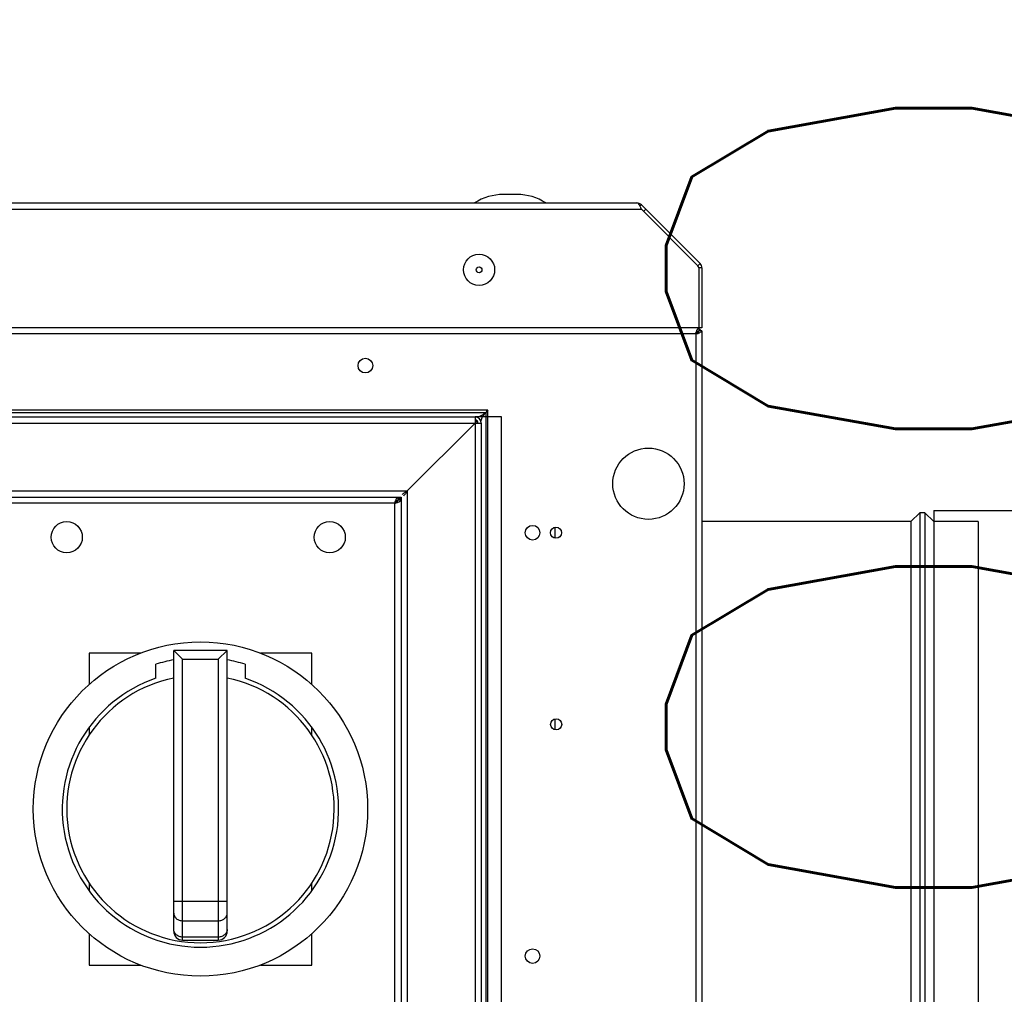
# Model space of a CAD drawing. Header units: millimetres. Extents: x 295542 to 440356, y 17772 to 133669.
# Tile 18 of 73: x 315243 to 315464, y 22207 to 22426. Entities that reach past the tile are written whole.
import ezdxf

# ---------------------------------------------------------------- set-up
doc = ezdxf.new("R2010")
doc.units = ezdxf.units.MM
for name, color, linetype in [('0_centrale', 130, 'Continuous'), ('FLUID-N1', 7, 'Continuous'), ('FLUID-N1-120-DIM', 7, 'Continuous')]:
    doc.layers.add(name, color=color, linetype=linetype)
doc.styles.add('FDBES', font='simplex.shx')

# ---------------------------------------------------------------- blocks, each defined once
blk = doc.blocks.new('*U418')
at = {"color": 160, "linetype": 'Continuous', "lineweight": -2}
blk.add_line((-50, 0, 100), (-50, 0, -100), dxfattribs=at)
at = {"color": 0, "linetype": 'ByBlock', "lineweight": -2}
for p, q in [((-30, 0, -100), (-50, 0, -100)), ((-50, 0, 100), (-30, 0, 100)), ((-30, 0, -100), (-30, 0, 100)), ((0, 0, -130), (-30, 0, -100)), ((-30, 0, 100), (0, 0, 130)), ((30, 0, -100), (0, 0, -130)), ((0, 0, 130), (30, 0, 100)), ((30, 0, -100), (30, 0, 100)), ((50, 0, -100), (30, 0, -100)), ((30, 0, 100), (50, 0, 100)), ((50, 0, -100), (50, 0, 100))]:
    blk.add_line(p, q, dxfattribs=at)
at = {"color": 5, "linetype": 'Continuous', "lineweight": -3}
blk.add_line((0, 0, -130), (0, 0, 130), dxfattribs=at)

msp = doc.modelspace()

# ---------------------------------------------------------------- linework, layer by layer
at = {"layer": '0_centrale'}
for p, q in [((315354.573, 22386.679, -38274), (315351.478, 22386.679, -38274)), ((314660.605, 22384.778, -38274), (315381.445, 22384.778, -38274)), ((315382.435, 22384.368, -38274), (315382.119, 22384.051, -38274)), ((315382.435, 22384.368, -38274), (315395.615, 22371.188, -38274)), ((314659.615, 22383.378, -38274), (315382.435, 22383.378, -38274)), ((315382.435, 22383.378, -38274), (315395.12, 22370.693, -38274)), ((315383.425, 22383.378, -38274), (315382.93, 22382.883, -38274)), ((315395.615, 22371.188, -38274), (315395.12, 22370.693, -38274)), ((315395.12, 22370.693, -38274), (315395.325, 22370.198, -38274)), ((315395.325, 22370.198, -38274), (315395.325, 22356.778, -38274)), ((315396.025, 22370.198, -38274), (315395.325, 22370.198, -38274)), ((315396.025, 22370.198, -38274), (315396.025, 22356.778, -38274)), ((315395.325, 22356.778, -38274), (314646.725, 22356.778, -38274)), ((315395.325, 22356.778, -38274), (315395.325, 22356.078, -38274)), ((315396.025, 22356.778, -38274), (315395.325, 22356.778, -38274)), ((315396.025, 22356.078, -38274), (315395.325, 22356.078, -38274)), ((315396.025, 22356.078, -38274), (315396.025, 22075.478, -38274)), ((315394.625, 22355.378, -38274), (314647.425, 22355.378, -38274)), ((315394.625, 22355.378, -38274), (315394.625, 22076.178, -38274)), ((315348.025, 22338.278, -38274), (314845.025, 22338.278, -38274)), ((315347.8, 22338.089, -38274), (315347.525, 22337.778, -38274)), ((315347.834, 22338.059, -38274), (315348.044, 22338.258, -38274)), ((315348.025, 22093.278, -38274), (315348.025, 22338.278, -38274)), ((314845.525, 22337.778, -38274), (315347.525, 22337.778, -38274)), ((314847.925, 22336.778, -38274), (315345.125, 22336.778, -38274)), ((315345.125, 22336.778, -38274), (315345.125, 22335.378, -38274)), ((315351.025, 22336.778, -38274), (315345.125, 22336.778, -38274)), ((315345.125, 22335.778, -38274), (315345.698, 22335.778, -38274)), ((315345.525, 22335.95, -38274), (315345.525, 22335.378, -38274)), ((315347.525, 22337.778, -38274), (315347.525, 22093.778, -38274)), ((315351.025, 22131.778, -38274), (315351.025, 22336.778, -38274)), ((314847.925, 22335.378, -38274), (315345.125, 22335.378, -38274)), ((315345.125, 22335.378, -38274), (315329.925, 22320.178, -38274)), ((315345.125, 22335.378, -38274), (315345.125, 22096.178, -38274)), ((315345.125, 22335.378, -38274), (315346.525, 22335.378, -38274)), ((315346.525, 22335.378, -38274), (315346.525, 22096.178, -38274)), ((314863.125, 22320.178, -38274), (315329.925, 22320.178, -38274)), ((315329.925, 22320.178, -38274), (315329.925, 22111.378, -38274)), ((314864.525, 22318.778, -38274), (315328.525, 22318.778, -38274)), ((315327.125, 22317.378, -38274), (315327.825, 22318.078, -38274)), ((315327.825, 22318.778, -38274), (315327.825, 22318.078, -38274)), ((315328.525, 22318.078, -38274), (315327.825, 22318.078, -38274)), ((315328.525, 22318.778, -38274), (315328.525, 22112.778, -38274)), ((315327.125, 22317.378, -38274), (315239.925, 22317.378, -38274)), ((315327.125, 22114.178, -38274), (315327.125, 22317.378, -38274)), ((315444.895, 22315.278, -38274), (315442.895, 22313.278, -38274)), ((315444.895, 22315.278, -38274), (315444.895, 22116.278, -38274)), ((315446.025, 22315.278, -38274), (315444.895, 22315.278, -38274)), ((315446.025, 22315.278, -38274), (315446.025, 22116.278, -38274)), ((315448.025, 22313.278, -38274), (315446.025, 22315.278, -38274)), ((315363.025, 22311.961, -38274), (315363.025, 22309.595, -38274)), ((315442.895, 22313.278, -38274), (315396.025, 22313.278, -38274)), ((315442.895, 22313.278, -38274), (315442.895, 22118.278, -38274)), ((315448.025, 22313.278, -38274), (315448.025, 22118.278, -38274)), ((315458.025, 22313.278, -38274), (315448.025, 22313.278, -38274)), ((315458.025, 22313.278, -38274), (315458.025, 22118.278, -38274)), ((315258.525, 22283.778, -38274), (315258.525, 22276.729, -38274)), ((315270.062, 22283.778, -38274), (315258.525, 22283.778, -38274)), ((315277.525, 22221.384, -38274), (315277.525, 22284.384, -38274)), ((315289.525, 22284.384, -38274), (315277.525, 22284.384, -38274)), ((315277.525, 22284.384, -38274), (315279.525, 22282.384, -38274)), ((315289.525, 22284.384, -38274), (315287.525, 22282.384, -38274)), ((315289.525, 22221.384, -38274), (315289.525, 22284.384, -38274)), ((315308.525, 22283.778, -38274), (315296.988, 22283.778, -38274)), ((315308.525, 22276.729, -38274), (315308.525, 22283.778, -38274)), ((315273.525, 22278.121, -38274), (315273.525, 22281.274, -38274)), ((315279.525, 22219.384, -38274), (315279.525, 22282.384, -38274)), ((315279.525, 22282.384, -38274), (315287.525, 22282.384, -38274)), ((315287.525, 22282.384, -38274), (315287.525, 22219.384, -38274)), ((315293.525, 22281.274, -38274), (315293.525, 22278.121, -38274)), ((315363.025, 22268.947, -38274), (315363.025, 22266.608, -38274)), ((315258.525, 22267.108, -38274), (315258.525, 22265.361, -38274)), ((315308.525, 22265.361, -38274), (315308.525, 22267.108, -38274)), ((315258.525, 22232.195, -38274), (315258.525, 22230.447, -38274)), ((315308.525, 22230.447, -38274), (315308.525, 22232.195, -38274)), ((315289.525, 22228.044, -38274), (315277.525, 22228.044, -38274)), ((315279.525, 22223.714, -38274), (315287.525, 22223.714, -38274)), ((315258.525, 22220.827, -38274), (315258.525, 22213.778, -38274)), ((315308.525, 22213.778, -38274), (315308.525, 22220.827, -38274)), ((315287.525, 22220.054, -38274), (315279.525, 22220.054, -38274)), ((315279.525, 22219.384, -38274), (315287.525, 22219.384, -38274)), ((315258.525, 22213.778, -38274), (315270.062, 22213.778, -38274)), ((315296.988, 22213.778, -38274), (315308.525, 22213.778, -38274))]:
    msp.add_line(p, q, dxfattribs=at)
for centre, radius in [((315346.025, 22369.778, -38274), 3.5), ((315346.025, 22369.778, -38274), 0.65), ((315320.525, 22348.278, -38274), 1.65), ((315384.025, 22321.778, -38274), 8), ((315253.525, 22309.778, -38274), 3.5), ((315312.525, 22309.778, -38274), 3.5), ((315358.025, 22310.778, -38274), 1.65), ((315363.275, 22310.778, -38274), 1.25), ((315283.525, 22248.778, -38274), 37.5), ((315363.325, 22267.778, -38274), 1.25), ((315358.025, 22215.778, -38274), 1.65)]:
    msp.add_circle(centre, radius, dxfattribs=at)
for centre, radius, start, end in [((315351.478, 22374.778, -38274), 11.901, 90, 122.83213), ((315354.573, 22374.778, -38274), 11.901, 57.16787, 90), ((315381.445, 22383.378, -38274), 1.4, 45, 90), ((315379.954, 22383.104, -38274), 2.355, 32.45741, 34.08725), ((315394.625, 22370.198, -38274), 1.4, 0, 45), ((315394.625, 22370.198, -38274), 0.7, 0, 45), ((315394.625, 22355.378, -38274), 0.7, 37.02495, 52.99801), ((315394.625, 22355.378, -38274), 1.4, 30.63902, 59.36632), ((315347.325, 22337.578, -38274), 0.7, 43.43406, 74.6442), ((315345.125, 22335.378, -38274), 1.4, 0, 90), ((315345.125, 22335.378, -38274), 0.7, 0, 90), ((315336.875, 22351.1, -38274), 17.055, 307.15824, 308.02379), ((315312.082, 22382.859, -38274), 57.346, 307.9917, 308.17521), ((315401.197, 22295.594, -38274), 68.265, 141.83378, 141.96217), ((315335.247, 22315.183, -38274), 8.402, 159.75768, 161.03343), ((315324.931, 22325.499, -38274), 8.402, 288.96657, 290.24232), ((315283.525, 22248.778, -38274), 34, 100.16425, 107.10464), ((315283.525, 22248.778, -38274), 34, 72.89536, 79.83575), ((315283.525, 22248.778, -38274), 31, 108.81906, 71.18094), ((315283.525, 22248.778, -38274), 30, 101.53696, 78.46304), ((315279.525, 22221.384, -38274), 2, 180, 270), ((315287.525, 22221.384, -38274), 2, 270, 0)]:
    msp.add_arc(centre, radius, start, end, dxfattribs=at)
for points, knots in [([(315381.904, 22384.424, -38274), (315381.868, 22384.476, -38274), (315381.756, 22384.63, -38274), (315381.579, 22384.778, -38274), (315381.445, 22384.778, -38274)], [0, 0, 0, 0, 0.3219494, 1, 1, 1, 1]), ([(315381.94, 22384.368, -38274), (315381.955, 22384.346, -38274), (315382.013, 22384.251, -38274), (315382.066, 22384.153, -38274), (315382.105, 22384.078, -38274)], [0, 0, 0, 0, 0.2354716, 1, 1, 1, 1]), ([(315382.105, 22384.078, -38274), (315382.119, 22384.051, -38274), (315382.176, 22383.939, -38274), (315382.23, 22383.826, -38274), (315382.27, 22383.74, -38274)], [0, 0, 0, 0, 0.2413837, 1, 1, 1, 1]), ([(315394.625, 22355.378, -38274), (315394.734, 22355.548, -38274), (315394.896, 22355.828, -38274), (315395.19, 22356.078, -38274), (315395.325, 22356.078, -38274)], [0, 0, 0, 0, 0.5990511, 1, 1, 1, 1]), ([(315394.625, 22355.378, -38274), (315394.796, 22355.486, -38274), (315395.076, 22355.648, -38274), (315395.325, 22355.943, -38274), (315395.325, 22356.078, -38274)], [0, 0, 0, 0, 0.5990511, 1, 1, 1, 1]), ([(315394.625, 22355.378, -38274), (315394.645, 22355.439, -38274), (315394.719, 22355.673, -38274), (315394.796, 22355.907, -38274), (315394.859, 22356.078, -38274)], [0, 0, 0, 0, 0.2599364, 1, 1, 1, 1]), ([(315394.625, 22355.378, -38274), (315394.686, 22355.397, -38274), (315394.921, 22355.472, -38274), (315395.155, 22355.548, -38274), (315395.325, 22355.611, -38274)], [0, 0, 0, 0, 0.2599364, 1, 1, 1, 1]), ([(315394.859, 22356.078, -38274), (315394.877, 22356.129, -38274), (315394.945, 22356.304, -38274), (315395.02, 22356.478, -38274), (315395.092, 22356.59, -38274)], [0, 0, 0, 0, 0.2891254, 1, 1, 1, 1]), ([(315395.092, 22356.59, -38274), (315395.11, 22356.618, -38274), (315395.166, 22356.699, -38274), (315395.257, 22356.778, -38274), (315395.325, 22356.778, -38274)], [0, 0, 0, 0, 0.3271828, 1, 1, 1, 1]), ([(315395.325, 22355.611, -38274), (315395.376, 22355.63, -38274), (315395.551, 22355.697, -38274), (315395.725, 22355.773, -38274), (315395.838, 22355.844, -38274)], [0, 0, 0, 0, 0.2891254, 1, 1, 1, 1]), ([(315395.838, 22355.844, -38274), (315395.866, 22355.862, -38274), (315395.947, 22355.918, -38274), (315396.025, 22356.009, -38274), (315396.025, 22356.078, -38274)], [0, 0, 0, 0, 0.3271828, 1, 1, 1, 1]), ([(315345.525, 22336.778, -38274), (315345.581, 22336.778, -38274), (315345.808, 22336.79, -38274), (315346.032, 22336.849, -38274), (315346.192, 22336.912, -38274)], [0, 0, 0, 0, 0.2445829, 1, 1, 1, 1]), ([(315346.515, 22337.065, -38274), (315346.571, 22337.096, -38274), (315346.8, 22337.231, -38274), (315347.016, 22337.386, -38274), (315347.177, 22337.507, -38274)], [0, 0, 0, 0, 0.2407014, 1, 1, 1, 1]), ([(315346.525, 22335.778, -38274), (315346.525, 22335.833, -38274), (315346.537, 22336.061, -38274), (315346.597, 22336.284, -38274), (315346.659, 22336.444, -38274)], [0, 0, 0, 0, 0.2445829, 1, 1, 1, 1]), ([(315346.813, 22336.767, -38274), (315346.842, 22336.821, -38274), (315346.969, 22337.038, -38274), (315347.116, 22337.244, -38274), (315347.23, 22337.397, -38274)], [0, 0, 0, 0, 0.2410289, 1, 1, 1, 1]), ([(315329.925, 22320.178, -38274), (315329.703, 22320.036, -38274), (315329.295, 22319.776, -38274), (315328.909, 22319.472, -38274), (315328.763, 22319.305, -38274)], [0, 0, 0, 0, 0.5424081, 1, 1, 1, 1]), ([(315329.925, 22320.178, -38274), (315329.784, 22319.956, -38274), (315329.524, 22319.547, -38274), (315329.22, 22319.162, -38274), (315329.052, 22319.015, -38274)], [0, 0, 0, 0, 0.5424081, 1, 1, 1, 1]), ([(315327.125, 22317.378, -38274), (315327.183, 22317.468, -38274), (315327.293, 22317.64, -38274), (315327.486, 22317.906, -38274), (315327.69, 22318.078, -38274), (315327.825, 22318.078, -38274)], [0, 0, 0, 0, 0.3160813, 0.5992934, 1, 1, 1, 1]), ([(315327.125, 22317.378, -38274), (315327.215, 22317.435, -38274), (315327.387, 22317.545, -38274), (315327.653, 22317.738, -38274), (315327.825, 22317.943, -38274), (315327.825, 22318.078, -38274)], [0, 0, 0, 0, 0.3160813, 0.5992934, 1, 1, 1, 1]), ([(315327.363, 22318.09, -38274), (315327.373, 22318.115, -38274), (315327.408, 22318.209, -38274), (315327.445, 22318.301, -38274), (315327.475, 22318.368, -38274)], [0, 0, 0, 0, 0.2653925, 1, 1, 1, 1]), ([(315327.475, 22318.368, -38274), (315327.502, 22318.427, -38274), (315327.555, 22318.533, -38274), (315327.65, 22318.686, -38274), (315327.757, 22318.778, -38274), (315327.825, 22318.778, -38274)], [0, 0, 0, 0, 0.3505222, 0.6314382, 1, 1, 1, 1]), ([(315327.825, 22318.078, -38274), (315327.84, 22318.101, -38274), (315327.897, 22318.191, -38274), (315327.955, 22318.28, -38274), (315328, 22318.346, -38274)], [0, 0, 0, 0, 0.2543015, 1, 1, 1, 1]), ([(315327.825, 22318.078, -38274), (315327.848, 22318.092, -38274), (315327.938, 22318.15, -38274), (315328.028, 22318.208, -38274), (315328.093, 22318.253, -38274)], [0, 0, 0, 0, 0.2543015, 1, 1, 1, 1]), ([(315328, 22318.346, -38274), (315328.012, 22318.363, -38274), (315328.058, 22318.428, -38274), (315328.106, 22318.492, -38274), (315328.144, 22318.537, -38274)], [0, 0, 0, 0, 0.2615255, 1, 1, 1, 1]), ([(315328.093, 22318.253, -38274), (315328.11, 22318.265, -38274), (315328.176, 22318.31, -38274), (315328.24, 22318.359, -38274), (315328.285, 22318.397, -38274)], [0, 0, 0, 0, 0.2615255, 1, 1, 1, 1]), ([(315328.115, 22317.728, -38274), (315328.175, 22317.754, -38274), (315328.281, 22317.807, -38274), (315328.434, 22317.903, -38274), (315328.525, 22318.009, -38274), (315328.525, 22318.078, -38274)], [0, 0, 0, 0, 0.3505222, 0.6314382, 1, 1, 1, 1]), ([(315328.144, 22318.537, -38274), (315328.174, 22318.573, -38274), (315328.275, 22318.684, -38274), (315328.419, 22318.778, -38274), (315328.525, 22318.778, -38274)], [0, 0, 0, 0, 0.3046461, 1, 1, 1, 1]), ([(315328.285, 22318.397, -38274), (315328.32, 22318.427, -38274), (315328.431, 22318.527, -38274), (315328.525, 22318.672, -38274), (315328.525, 22318.778, -38274)], [0, 0, 0, 0, 0.3046461, 1, 1, 1, 1]), ([(315327.125, 22317.378, -38274), (315327.14, 22317.424, -38274), (315327.197, 22317.603, -38274), (315327.255, 22317.782, -38274), (315327.301, 22317.914, -38274)], [0, 0, 0, 0, 0.255561, 1, 1, 1, 1]), ([(315327.125, 22317.378, -38274), (315327.171, 22317.392, -38274), (315327.35, 22317.449, -38274), (315327.529, 22317.507, -38274), (315327.662, 22317.553, -38274)], [0, 0, 0, 0, 0.255561, 1, 1, 1, 1]), ([(315327.838, 22317.616, -38274), (315327.863, 22317.625, -38274), (315327.956, 22317.66, -38274), (315328.049, 22317.698, -38274), (315328.115, 22317.728, -38274)], [0, 0, 0, 0, 0.2653925, 1, 1, 1, 1]), ([(315277.525, 22225.446, -38274), (315277.525, 22225.219, -38274), (315277.636, 22224.75, -38274), (315278.091, 22224.176, -38274), (315278.753, 22223.8, -38274), (315279.266, 22223.714, -38274), (315279.525, 22223.714, -38274)], [0, 0, 0, 0, 0.2332349, 0.4765997, 0.7336526, 1, 1, 1, 1]), ([(315287.525, 22223.714, -38274), (315287.784, 22223.714, -38274), (315288.298, 22223.8, -38274), (315288.96, 22224.176, -38274), (315289.415, 22224.75, -38274), (315289.525, 22225.219, -38274), (315289.525, 22225.446, -38274)], [0, 0, 0, 0, 0.2663474, 0.5234003, 0.7667651, 1, 1, 1, 1]), ([(315279.525, 22220.054, -38274), (315279.266, 22220.054, -38274), (315278.753, 22220.14, -38274), (315278.091, 22220.516, -38274), (315277.636, 22221.09, -38274), (315277.525, 22221.559, -38274), (315277.525, 22221.786, -38274)], [0, 0, 0, 0, 0.2663474, 0.5234003, 0.7667651, 1, 1, 1, 1]), ([(315289.525, 22221.786, -38274), (315289.525, 22221.559, -38274), (315289.415, 22221.09, -38274), (315288.96, 22220.516, -38274), (315288.298, 22220.14, -38274), (315287.784, 22220.054, -38274), (315287.525, 22220.054, -38274)], [0, 0, 0, 0, 0.2332349, 0.4765997, 0.7336526, 1, 1, 1, 1])]:
    msp.add_open_spline(points, degree=3, knots=knots, dxfattribs=at)
for points in [[(315382.27, 22383.74, -38274), (315382.327, 22383.62, -38274), (315382.381, 22383.499, -38274), (315382.435, 22383.378, -38274)], [(315346.192, 22336.912, -38274), (315346.303, 22336.955, -38274), (315346.411, 22337.008, -38274), (315346.515, 22337.065, -38274)], [(315346.659, 22336.444, -38274), (315346.703, 22336.555, -38274), (315346.755, 22336.663, -38274), (315346.813, 22336.767, -38274)], [(315347.23, 22337.397, -38274), (315347.296, 22337.484, -38274), (315347.363, 22337.571, -38274), (315347.431, 22337.657, -38274)]]:
    msp.add_open_spline(points, degree=3, dxfattribs=at)

# ---------------------------------------------------------------- block references
at = {"layer": 'FLUID-N1', "color": 160, "linetype": 'Continuous', "extrusion": (-1.22465e-16, -1, 1.83697e-16), "rotation": 180}
msp.add_blockref('*U418', (315498.025, -38274, -22215.778), dxfattribs=at)

# ---------------------------------------------------------------- texts
at = {"layer": 'FLUID-N1-120-DIM', "color": 3, "insert": (315448.025, 22215.778, -38274), "char_height": 120, "attachment_point": 5, "rotation": 90, "style": 'FDBES'}
msp.add_mtext('∅200\\P', dxfattribs=at)

doc.saveas('drawing.dxf')
